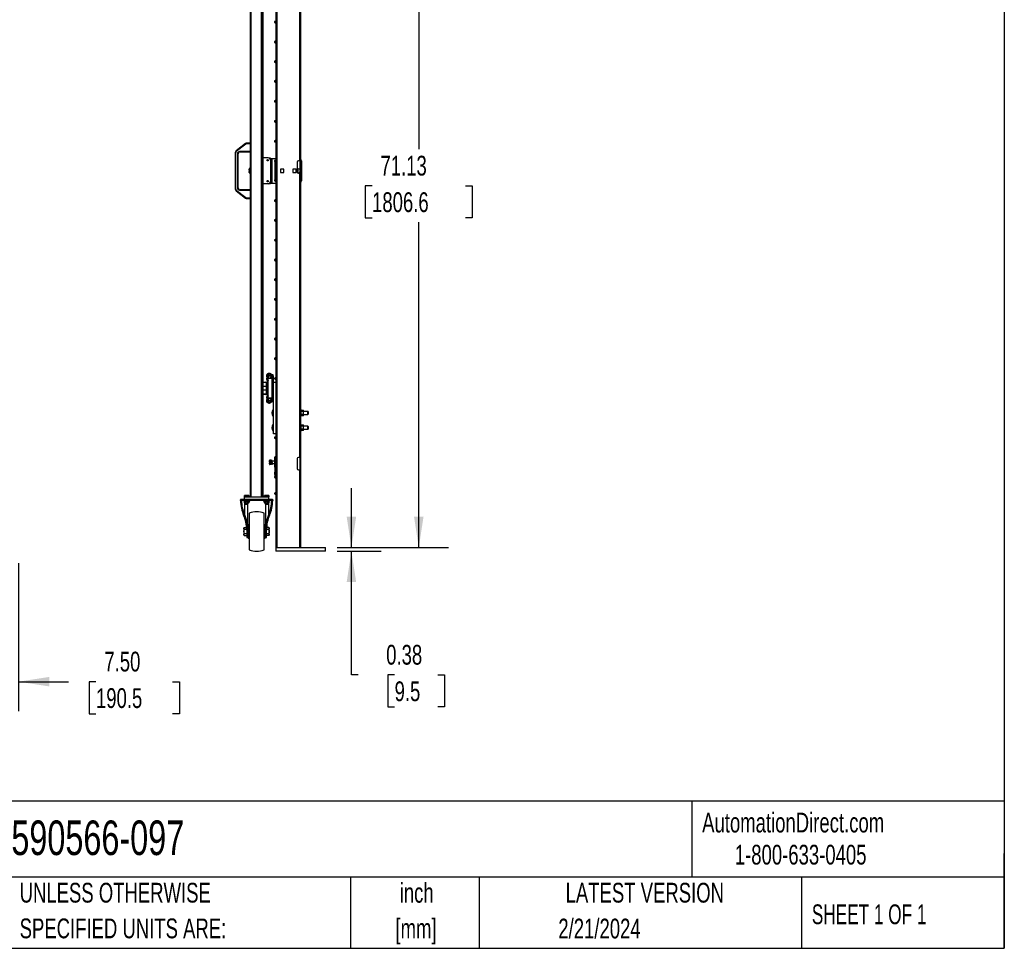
# Model space of a CAD drawing. Header units: inches. Extents: x 0.2 to 10.8, y 0.2 to 8.2.
# Tile 18 of 49: x 6.6 to 10.8, y 0.2 to 4.2. Entities that reach past the tile are written whole.
import ezdxf

# ---------------------------------------------------------------- set-up
doc = ezdxf.new("R2010")
doc.units = ezdxf.units.IN
doc.header["$MEASUREMENT"] = 0
doc.layers.add('DIMENSIONS', color=140, linetype='Continuous', lineweight=25)
doc.layers.add('TEXT', color=140, linetype='Continuous', lineweight=25)
doc.styles.add('SLDTEXTSTYLE0', font='TXT', dxfattribs={"width": 0.7})
doc.styles.add('SLDTEXTSTYLE1', font='TXT', dxfattribs={"width": 0.65})
doc.dimstyles.new('SLDDIMSTYLE1', dxfattribs={"dimtxt": 0.084961, "dimasz": 0.13, "dimexe": 0, "dimexo": 0.0625, "dimgap": 0.02124, "dimtad": 0, "dimtih": 1, "dimtoh": 1, "dimlfac": 24, "dimrnd": 1e-09, "dimzin": 12, "dimdsep": 46, "dimtxsty": 'SLDTEXTSTYLE0', "dimsah": 1, "dimcen": 0.09, "dimadec": 0, "dimazin": 3, "dimtfac": 1, "dimtofl": 0, "dimtmove": 0, "dimatfit": 3, "dimfxl": 0, "dimfrac": 2, "dimtolj": 1, "dimtzin": 12, "dimarcsym": 0})
doc.dimstyles.new('SLDDIMSTYLE2', dxfattribs={"dimtxt": 0.084961, "dimasz": 0.13, "dimexe": 0, "dimexo": 0.0625, "dimgap": 0.02124, "dimtad": 0, "dimtih": 1, "dimtoh": 1, "dimlfac": 24, "dimrnd": 1e-09, "dimzin": 4, "dimdsep": 46, "dimtxsty": 'SLDTEXTSTYLE0', "dimsah": 1, "dimcen": 0.09, "dimadec": 0, "dimazin": 1, "dimtfac": 1, "dimtmove": 0, "dimatfit": 0, "dimfxl": 0, "dimfrac": 2, "dimtolj": 1, "dimtzin": 12, "dimarcsym": 0})
doc.dimstyles.new('SLDDIMSTYLE3', dxfattribs={"dimtxt": 0.084961, "dimasz": 0.13, "dimexe": 0, "dimexo": 0.0625, "dimgap": 0.02124, "dimtad": 0, "dimtih": 1, "dimtoh": 1, "dimlfac": 24, "dimrnd": 1e-09, "dimdsep": 46, "dimtxsty": 'SLDTEXTSTYLE0', "dimsah": 1, "dimcen": 0.09, "dimadec": 0, "dimazin": 2, "dimtfac": 1, "dimtmove": 0, "dimatfit": 0, "dimfxl": 0, "dimfrac": 2, "dimtolj": 1, "dimtzin": 12, "dimarcsym": 0})

# ---------------------------------------------------------------- blocks, each defined once
blk = doc.blocks.new('_D_6')
at = {"layer": 'DIMENSIONS'}
for p, q in [((6.2813, 1.8742), (6.2813, 1.2493)), ((6.5938, 1.8742), (6.5938, 1.2493)), ((6.2813, 1.3743), (6.0313, 1.3743)), ((6.5938, 1.3743), (6.8054, 1.3743)), ((6.9206, 1.3743), (6.892, 1.3743)), ((6.892, 1.3743), (6.892, 1.2393)), ((7.2437, 1.3743), (7.2722, 1.3743)), ((7.2722, 1.3743), (7.2722, 1.2393)), ((6.892, 1.2393), (6.9206, 1.2393)), ((7.2722, 1.2393), (7.2437, 1.2393))]:
    blk.add_line(p, q, dxfattribs=at)
for points in [[(6.2813, 1.3743), (6.1513, 1.3943), (6.1513, 1.3543)], [(6.5938, 1.3743), (6.7238, 1.3543), (6.7238, 1.3943)]]:
    blk.add_solid(points, dxfattribs=at)
at = {"layer": 'DIMENSIONS', "char_height": 0.08333, "attachment_point": 1, "style": 'SLDTEXTSTYLE0'}
for s, insert in [('7.50', (6.9559, 1.5007)), ('190.5', (6.9206, 1.3467))]:
    blk.add_mtext(s, dxfattribs=dict(at, insert=insert))
blk = doc.blocks.new('_D_7')
at = {"layer": 'DIMENSIONS'}
for p, q in [((7.8337, 4.9034), (8.4065, 4.9034)), ((8.2815, 4.9034), (8.2815, 3.6195)), ((8.0846, 3.4654), (8.0561, 3.4654)), ((8.0561, 3.4654), (8.0561, 3.3304)), ((8.4784, 3.4654), (8.507, 3.4654)), ((8.507, 3.4654), (8.507, 3.3304)), ((8.0561, 3.3304), (8.0846, 3.3304)), ((8.507, 3.3304), (8.4784, 3.3304)), ((8.2815, 1.9399), (8.2815, 3.3114)), ((7.9378, 1.9399), (8.4065, 1.9399))]:
    blk.add_line(p, q, dxfattribs=at)
for points in [[(8.2815, 4.9034), (8.2615, 4.7734), (8.3015, 4.7734)], [(8.2815, 1.9399), (8.3015, 2.0699), (8.2615, 2.0699)]]:
    blk.add_solid(points, dxfattribs=at)
at = {"layer": 'DIMENSIONS', "char_height": 0.08333, "attachment_point": 1, "style": 'SLDTEXTSTYLE0'}
for s, insert in [('71.13', (8.12, 3.5919)), ('1806.6', (8.0846, 3.4378))]:
    blk.add_mtext(s, dxfattribs=dict(at, insert=insert))
blk = doc.blocks.new('_D_8')
at = {"layer": 'DIMENSIONS'}
for p, q in [((7.9975, 1.9399), (7.9975, 2.1899)), ((7.9378, 1.9399), (8.1225, 1.9399)), ((7.9378, 1.9242), (8.1225, 1.9242)), ((7.9975, 1.4031), (7.9975, 1.9242)), ((8.0263, 1.4031), (7.9975, 1.4031)), ((8.1795, 1.4031), (8.1509, 1.4031)), ((8.1509, 1.4031), (8.1509, 1.2681)), ((8.3613, 1.4031), (8.3898, 1.4031)), ((8.3898, 1.4031), (8.3898, 1.2681)), ((8.1509, 1.2681), (8.1795, 1.2681)), ((8.3898, 1.2681), (8.3613, 1.2681))]:
    blk.add_line(p, q, dxfattribs=at)
for points in [[(7.9975, 1.9399), (8.0175, 2.0699), (7.9775, 2.0699)], [(7.9975, 1.9242), (7.9775, 1.7942), (8.0175, 1.7942)]]:
    blk.add_solid(points, dxfattribs=at)
at = {"layer": 'DIMENSIONS', "char_height": 0.08333, "attachment_point": 1, "style": 'SLDTEXTSTYLE0'}
for s, insert in [('0.38', (8.1441, 1.5295)), ('9.5', (8.1795, 1.3755))]:
    blk.add_mtext(s, dxfattribs=dict(at, insert=insert))

msp = doc.modelspace()

# ---------------------------------------------------------------- linework, layer by layer
for p, q in [((7.57034, 4.90341), (7.57034, 2.15341)), ((7.57555, 2.15341), (7.57555, 4.90341)), ((7.61721, 4.90341), (7.61721, 2.15341)), ((7.62242, 2.15341), (7.62242, 4.90341)), ((7.62542, 2.15561), (7.62542, 4.90041)), ((7.6845, 1.93986), (7.6845, 4.90341)), ((7.78367, 1.93986), (7.78367, 4.90341)), ((7.6795, 4.75757), (7.6795, 3.55966)), ((7.77867, 4.76799), (7.77867, 3.57007)), ((7.55083, 3.64305), (7.51094, 3.61204)), ((7.51222, 3.6104), (7.51094, 3.61204)), ((7.55211, 3.6414), (7.51222, 3.6104)), ((7.55211, 3.6414), (7.55083, 3.64305)), ((7.55595, 3.64272), (7.55595, 3.6448)), ((7.57034, 3.6448), (7.55595, 3.6448)), ((7.57034, 3.64272), (7.55595, 3.64272)), ((7.50772, 3.60546), (7.50772, 3.4512)), ((7.50981, 3.60546), (7.50772, 3.60546)), ((7.50981, 3.4512), (7.50981, 3.60546)), ((7.51814, 3.45623), (7.51814, 3.60043)), ((7.51814, 3.60043), (7.52022, 3.60043)), ((7.52022, 3.45623), (7.52022, 3.60043)), ((7.52856, 3.61084), (7.52856, 3.60876)), ((7.52856, 3.61084), (7.57034, 3.61084)), ((7.52856, 3.60876), (7.57034, 3.60876)), ((7.64657, 3.58309), (7.62542, 3.58309)), ((7.65605, 3.58207), (7.65106, 3.58207)), ((7.65167, 3.58176), (7.65634, 3.58176)), ((7.65605, 3.58176), (7.65605, 3.58207)), ((7.65634, 3.58176), (7.65634, 3.57629)), ((7.65634, 3.58049), (7.65729, 3.58049)), ((7.65698, 3.57268), (7.65698, 3.48414)), ((7.65729, 3.58049), (7.65729, 3.47632)), ((7.65729, 3.58049), (7.66406, 3.58049)), ((7.66406, 3.47632), (7.66406, 3.58049)), ((7.66406, 3.58049), (7.6795, 3.58049)), ((7.77867, 3.57007), (7.77408, 3.57007)), ((7.77867, 3.57007), (7.7795, 3.57007)), ((7.7795, 3.57007), (7.7795, 3.51799)), ((7.78645, 3.57007), (7.78645, 3.48674)), ((7.56683, 3.53752), (7.56683, 3.53296)), ((7.56683, 3.53296), (7.56683, 3.52385)), ((7.56764, 3.53752), (7.57034, 3.53752)), ((7.57034, 3.52841), (7.56764, 3.52841)), ((7.65698, 3.53882), (7.65729, 3.53882)), ((7.65729, 3.52841), (7.65698, 3.52841)), ((7.67429, 3.56552), (7.67429, 3.53739)), ((7.67429, 3.56552), (7.6795, 3.56552)), ((7.67429, 3.53739), (7.6795, 3.53739)), ((7.67429, 3.53739), (7.67429, 3.52906)), ((7.6795, 3.52906), (7.67429, 3.52906)), ((7.67429, 3.52906), (7.67429, 3.50822)), ((7.6795, 3.55966), (7.67957, 3.55966)), ((7.6795, 3.55966), (7.6795, 3.55424)), ((7.6795, 3.55424), (7.6795, 3.51299)), ((7.67957, 3.55424), (7.6795, 3.55424)), ((7.67957, 3.55966), (7.67957, 3.50757)), ((7.71205, 3.53492), (7.69903, 3.53492)), ((7.69903, 3.53492), (7.69903, 3.5219)), ((7.71205, 3.5219), (7.71205, 3.53492)), ((7.75111, 3.53492), (7.75111, 3.5219)), ((7.76414, 3.53492), (7.75111, 3.53492)), ((7.76414, 3.5219), (7.76414, 3.53492)), ((7.76867, 3.56466), (7.76867, 3.52341)), ((7.77041, 3.53622), (7.77343, 3.53622)), ((7.56683, 3.52385), (7.56683, 3.51929)), ((7.56764, 3.51929), (7.57034, 3.51929)), ((7.65729, 3.51799), (7.65698, 3.51799)), ((7.67429, 3.50822), (7.6795, 3.50822)), ((7.67429, 3.50822), (7.67429, 3.49914)), ((7.67429, 3.49914), (7.67429, 3.49197)), ((7.67429, 3.49914), (7.6795, 3.49914)), ((7.67429, 3.49197), (7.6795, 3.49197)), ((7.6795, 3.51299), (7.6795, 3.50757)), ((7.6795, 3.51299), (7.67957, 3.51299)), ((7.6795, 3.50757), (7.6795, 2.30966)), ((7.67957, 3.50757), (7.6795, 3.50757)), ((7.69903, 3.5219), (7.71205, 3.5219)), ((7.75111, 3.5219), (7.76414, 3.5219)), ((7.77343, 3.52059), (7.77041, 3.52059)), ((7.77408, 3.51799), (7.77867, 3.51799)), ((7.77867, 3.51799), (7.77867, 2.32007)), ((7.7795, 3.51799), (7.77867, 3.51799)), ((7.50772, 3.4512), (7.50981, 3.4512)), ((7.51094, 3.44462), (7.51222, 3.44626)), ((7.51222, 3.44626), (7.55211, 3.41526)), ((7.52022, 3.45623), (7.51814, 3.45623)), ((7.52856, 3.44582), (7.52856, 3.4479)), ((7.57034, 3.4479), (7.52856, 3.4479)), ((7.57034, 3.44582), (7.52856, 3.44582)), ((7.64657, 3.47372), (7.62542, 3.47372)), ((7.63159, 3.47343), (7.63159, 3.47372)), ((7.65634, 3.47343), (7.63159, 3.47343)), ((7.65634, 3.48053), (7.65634, 3.47343)), ((7.65634, 3.47632), (7.65729, 3.47632)), ((7.65729, 3.47632), (7.66406, 3.47632)), ((7.66406, 3.47632), (7.6795, 3.47632)), ((7.51094, 3.44462), (7.55083, 3.41361)), ((7.55083, 3.41361), (7.55211, 3.41526)), ((7.55595, 3.41394), (7.55595, 3.41186)), ((7.55595, 3.41394), (7.57034, 3.41394)), ((7.55595, 3.41186), (7.57034, 3.41186)), ((7.64344, 2.66575), (7.63991, 2.66735)), ((7.64, 2.66514), (7.64, 2.65993)), ((7.64, 2.66514), (7.66342, 2.66514)), ((7.64, 2.65993), (7.64842, 2.65993)), ((7.64658, 2.66931), (7.64658, 2.66842)), ((7.65883, 2.66207), (7.64842, 2.66207)), ((7.64842, 2.65542), (7.64842, 2.66207)), ((7.64946, 2.66382), (7.65779, 2.66382)), ((7.65908, 2.66514), (7.65862, 2.66619)), ((7.65883, 2.6585), (7.65883, 2.66207)), ((7.65883, 2.65931), (7.65908, 2.65993)), ((7.65883, 2.65993), (7.66342, 2.65993)), ((7.6604, 2.66964), (7.6626, 2.66964)), ((7.6604, 2.66576), (7.6626, 2.66576)), ((7.66342, 2.65993), (7.66342, 2.66514)), ((7.66521, 2.65341), (7.66521, 2.66316)), ((7.66908, 2.65341), (7.66908, 2.66316)), ((7.62542, 2.63778), (7.63665, 2.63778)), ((7.63665, 2.63518), (7.62542, 2.63518)), ((7.63915, 2.61866), (7.62542, 2.61866)), ((7.63915, 2.5908), (7.63915, 2.63268)), ((7.64037, 2.64797), (7.64037, 2.65389)), ((7.64176, 2.58859), (7.64176, 2.63489)), ((7.6426, 2.643), (7.6426, 2.63913)), ((7.6426, 2.643), (7.64669, 2.643)), ((7.6426, 2.63913), (7.64517, 2.63913)), ((7.64517, 2.64299), (7.64517, 2.58049)), ((7.64669, 2.64299), (7.64517, 2.64299)), ((7.64669, 2.65341), (7.6626, 2.65341)), ((7.64669, 2.57007), (7.64669, 2.65341)), ((7.66133, 2.65341), (7.66133, 2.65528)), ((7.6626, 2.65341), (7.6626, 2.57007)), ((7.6626, 2.65341), (7.66908, 2.65341)), ((7.66908, 2.63778), (7.66908, 2.65341)), ((7.66908, 2.41903), (7.66908, 2.63778)), ((7.66908, 2.63778), (7.6795, 2.63778)), ((7.62542, 2.60482), (7.63915, 2.60482)), ((7.62542, 2.5883), (7.63665, 2.5883)), ((7.63665, 2.5857), (7.62542, 2.5857)), ((7.64037, 2.56959), (7.64037, 2.57551)), ((7.6426, 2.58435), (7.6426, 2.58048)), ((7.64517, 2.58435), (7.6426, 2.58435)), ((7.64669, 2.58048), (7.6426, 2.58048)), ((7.64669, 2.58049), (7.64517, 2.58049)), ((7.63991, 2.55612), (7.64344, 2.55772)), ((7.64, 2.56355), (7.64, 2.55834)), ((7.64842, 2.56355), (7.64, 2.56355)), ((7.66342, 2.55834), (7.64, 2.55834)), ((7.64658, 2.55505), (7.64658, 2.55417)), ((7.6626, 2.57007), (7.64669, 2.57007)), ((7.64842, 2.56141), (7.64842, 2.56806)), ((7.64842, 2.56141), (7.65883, 2.56141)), ((7.64946, 2.55966), (7.65779, 2.55966)), ((7.6586, 2.55728), (7.65907, 2.55834)), ((7.65883, 2.56141), (7.65883, 2.56498)), ((7.65907, 2.56355), (7.65883, 2.56415)), ((7.66342, 2.56355), (7.65883, 2.56355)), ((7.6604, 2.55772), (7.6626, 2.55772)), ((7.6604, 2.55384), (7.6626, 2.55384)), ((7.66133, 2.5682), (7.66133, 2.57007)), ((7.66908, 2.57007), (7.6626, 2.57007)), ((7.66342, 2.55834), (7.66342, 2.56355)), ((7.66521, 2.56032), (7.66521, 2.57007)), ((7.66783, 2.52234), (7.66783, 2.49281)), ((7.78533, 2.5219), (7.78367, 2.5219)), ((7.78367, 2.49325), (7.78533, 2.49325)), ((7.78533, 2.50757), (7.78533, 2.5219)), ((7.78533, 2.5196), (7.79445, 2.5196)), ((7.79445, 2.51359), (7.78533, 2.51359)), ((7.78533, 2.49325), (7.78533, 2.50757)), ((7.79445, 2.50156), (7.78533, 2.50156)), ((7.79445, 2.49555), (7.78533, 2.49555)), ((7.79539, 2.51799), (7.79445, 2.5196)), ((7.79445, 2.49555), (7.79539, 2.49716)), ((7.79539, 2.51659), (7.79539, 2.51799)), ((7.79539, 2.50757), (7.79539, 2.51659)), ((7.81367, 2.51416), (7.79539, 2.51416)), ((7.79539, 2.49855), (7.79539, 2.50757)), ((7.79539, 2.50098), (7.81367, 2.50098)), ((7.79539, 2.49716), (7.79539, 2.49855)), ((7.81492, 2.51291), (7.81367, 2.51416)), ((7.81367, 2.50098), (7.81367, 2.51416)), ((7.81367, 2.50098), (7.81492, 2.50223)), ((7.81492, 2.51291), (7.81492, 2.50223)), ((7.66783, 2.45984), (7.66783, 2.43031)), ((7.78533, 2.4594), (7.78367, 2.4594)), ((7.78533, 2.44507), (7.78533, 2.4594)), ((7.78533, 2.4571), (7.79445, 2.4571)), ((7.79445, 2.45109), (7.78533, 2.45109)), ((7.79539, 2.45549), (7.79445, 2.4571)), ((7.79539, 2.45409), (7.79539, 2.45549)), ((7.79539, 2.44507), (7.79539, 2.45409)), ((7.81367, 2.45166), (7.79539, 2.45166)), ((7.81492, 2.45041), (7.81367, 2.45166)), ((7.81367, 2.43848), (7.81367, 2.45166)), ((7.81492, 2.45041), (7.81492, 2.43973)), ((7.6795, 2.41903), (7.66908, 2.41903)), ((7.78367, 2.43075), (7.78533, 2.43075)), ((7.78533, 2.43075), (7.78533, 2.44507)), ((7.79445, 2.43906), (7.78533, 2.43906)), ((7.79445, 2.43305), (7.78533, 2.43305)), ((7.79445, 2.43305), (7.79539, 2.43466)), ((7.79539, 2.43605), (7.79539, 2.44507)), ((7.79539, 2.43848), (7.81367, 2.43848)), ((7.79539, 2.43466), (7.79539, 2.43605)), ((7.81367, 2.43848), (7.81492, 2.43973)), ((7.65253, 2.30856), (7.65215, 2.30791)), ((7.65215, 2.30791), (7.65215, 2.29099)), ((7.65215, 2.29099), (7.65253, 2.29033)), ((7.65335, 2.30856), (7.65259, 2.30856)), ((7.65867, 2.30856), (7.65335, 2.30856)), ((7.65335, 2.29945), (7.65867, 2.29945)), ((7.65867, 2.29033), (7.65335, 2.29033)), ((7.65867, 2.29945), (7.65867, 2.30856)), ((7.65971, 2.30856), (7.65867, 2.30856)), ((7.66104, 2.3046), (7.65867, 2.3046)), ((7.65867, 2.29033), (7.65867, 2.29945)), ((7.65867, 2.2943), (7.66185, 2.2943)), ((7.65971, 2.29033), (7.65867, 2.29033)), ((7.65971, 2.3046), (7.65971, 2.30856)), ((7.65971, 2.29033), (7.65971, 2.2943)), ((7.66122, 2.30757), (7.66076, 2.30757)), ((7.6634, 2.29945), (7.6609, 2.29945)), ((7.6609, 2.29945), (7.6609, 2.29945)), ((7.6609, 2.29945), (7.6634, 2.29945)), ((7.66372, 2.30757), (7.66122, 2.30757)), ((7.66139, 2.29424), (7.6614, 2.2943)), ((7.66139, 2.29132), (7.66184, 2.29132)), ((7.66184, 2.29132), (7.66434, 2.29132)), ((7.66214, 2.29912), (7.66214, 2.29894)), ((7.66214, 2.29912), (7.66464, 2.29912)), ((7.66464, 2.29894), (7.66214, 2.29894)), ((7.6634, 2.29945), (7.6634, 2.29945)), ((7.67121, 2.3046), (7.6637, 2.3046)), ((7.66451, 2.2943), (7.67121, 2.2943)), ((7.66464, 2.29912), (7.66464, 2.29894)), ((7.67429, 2.30439), (7.67408, 2.3046)), ((7.67408, 2.2943), (7.67429, 2.2945)), ((7.67429, 2.30455), (7.67414, 2.30455)), ((7.67414, 2.29435), (7.67429, 2.29435)), ((7.67429, 2.28674), (7.67429, 2.31486)), ((7.67429, 2.31486), (7.6795, 2.31486)), ((7.6795, 2.28674), (7.67429, 2.28674)), ((7.67429, 2.27841), (7.67429, 2.28674)), ((7.6795, 2.30966), (7.67957, 2.30966)), ((7.6795, 2.30966), (7.6795, 2.30424)), ((7.6795, 2.30424), (7.6795, 2.26299)), ((7.67957, 2.30424), (7.6795, 2.30424)), ((7.67957, 2.30966), (7.67957, 2.25757)), ((7.76867, 2.31466), (7.76867, 2.27341)), ((7.77867, 2.32007), (7.77408, 2.32007)), ((7.77867, 2.32007), (7.7795, 2.32007)), ((7.7795, 2.32007), (7.7795, 2.26799)), ((7.6795, 2.27841), (7.67429, 2.27841)), ((7.67429, 2.27841), (7.67429, 2.25757)), ((7.6795, 2.25757), (7.67429, 2.25757)), ((7.67429, 2.24849), (7.67429, 2.25757)), ((7.6795, 2.24849), (7.67429, 2.24849)), ((7.67429, 2.24849), (7.67429, 2.24132)), ((7.6795, 2.26299), (7.6795, 2.25757)), ((7.6795, 2.26299), (7.67957, 2.26299)), ((7.6795, 2.25757), (7.6795, 1.93986)), ((7.67957, 2.25757), (7.6795, 2.25757)), ((7.77408, 2.26799), (7.77867, 2.26799)), ((7.77867, 2.26799), (7.77867, 1.93986)), ((7.7795, 2.26799), (7.77867, 2.26799)), ((7.6795, 2.24132), (7.67429, 2.24132)), ((7.55166, 2.15992), (7.5471, 2.15992)), ((7.5471, 2.15341), (7.5471, 2.1591)), ((7.56077, 2.15992), (7.55166, 2.15992)), ((7.55621, 2.1591), (7.55621, 2.15341)), ((7.56533, 2.15992), (7.56077, 2.15992)), ((7.56533, 2.1591), (7.56533, 2.15341)), ((7.63499, 2.15992), (7.63043, 2.15992)), ((7.63043, 2.15341), (7.63043, 2.1591)), ((7.6441, 2.15992), (7.63499, 2.15992)), ((7.63955, 2.1591), (7.63955, 2.15341)), ((7.64866, 2.15992), (7.6441, 2.15992)), ((7.64866, 2.1591), (7.64866, 2.15341)), ((7.53017, 2.13882), (7.53017, 2.14169)), ((7.66559, 2.13882), (7.53017, 2.13882)), ((7.66429, 2.14299), (7.53147, 2.14299)), ((7.54384, 2.13882), (7.54384, 2.13541)), ((7.54384, 2.13541), (7.56858, 2.13541)), ((7.54569, 2.13541), (7.54569, 2.12987)), ((7.54569, 2.12987), (7.5471, 2.12906)), ((7.5458, 2.15341), (7.5458, 2.14299)), ((7.5458, 2.15341), (7.57034, 2.15341)), ((7.54638, 2.12947), (7.54638, 2.08053)), ((7.5471, 2.12906), (7.54832, 2.12906)), ((7.54832, 2.12906), (7.55621, 2.12906)), ((7.55095, 2.12987), (7.55095, 2.13541)), ((7.55096, 2.12906), (7.55096, 2.12341)), ((7.55096, 2.12341), (7.55221, 2.12216)), ((7.55096, 2.12341), (7.56147, 2.12341)), ((7.56022, 2.12216), (7.55221, 2.12216)), ((7.55621, 2.12906), (7.56411, 2.12906)), ((7.56022, 2.12216), (7.56147, 2.12341)), ((7.56038, 2.01281), (7.56038, 2.12232)), ((7.56147, 2.12341), (7.56147, 2.12906)), ((7.56148, 2.12987), (7.56148, 2.13541)), ((7.56411, 2.12906), (7.56533, 2.12906)), ((7.56533, 2.12906), (7.56674, 2.12987)), ((7.56674, 2.12987), (7.56674, 2.13541)), ((7.56858, 2.13541), (7.56858, 2.13882)), ((7.57034, 2.15341), (7.57555, 2.15341)), ((7.57555, 2.15341), (7.61721, 2.15341)), ((7.61721, 2.15341), (7.62242, 2.15341)), ((7.62242, 2.15561), (7.62542, 2.15561)), ((7.62242, 2.15341), (7.64996, 2.15341)), ((7.62718, 2.13882), (7.62718, 2.13541)), ((7.62718, 2.13541), (7.65192, 2.13541)), ((7.62902, 2.13541), (7.62902, 2.12987)), ((7.62902, 2.12987), (7.63043, 2.12906)), ((7.63043, 2.12906), (7.63165, 2.12906)), ((7.63165, 2.12906), (7.63955, 2.12906)), ((7.63428, 2.12987), (7.63428, 2.13541)), ((7.6343, 2.12906), (7.6343, 2.12341)), ((7.6343, 2.12341), (7.63555, 2.12216)), ((7.6343, 2.12341), (7.6448, 2.12341)), ((7.63538, 2.12232), (7.63538, 2.01281)), ((7.64355, 2.12216), (7.63555, 2.12216)), ((7.63955, 2.12906), (7.64744, 2.12906)), ((7.64355, 2.12216), (7.6448, 2.12341)), ((7.6448, 2.12341), (7.6448, 2.12906)), ((7.64481, 2.12987), (7.64481, 2.13541)), ((7.64744, 2.12906), (7.64866, 2.12906)), ((7.64866, 2.12906), (7.65007, 2.12987)), ((7.64938, 2.08053), (7.64938, 2.12947)), ((7.64996, 2.14299), (7.64996, 2.15341)), ((7.65007, 2.12987), (7.65007, 2.13541)), ((7.65192, 2.13541), (7.65192, 2.13882)), ((7.66559, 2.14169), (7.66559, 2.13882)), ((7.56663, 2.08466), (7.56663, 1.93049)), ((7.62913, 1.93049), (7.62913, 2.08466)), ((7.56663, 2.03622), (7.56246, 2.03622)), ((7.56246, 2.03622), (7.56246, 1.97893)), ((7.6333, 2.03622), (7.62913, 2.03622)), ((7.6333, 1.97893), (7.6333, 2.03622)), ((7.54576, 2.02411), (7.54448, 2.0219)), ((7.54448, 2.0219), (7.54448, 2.01998)), ((7.54448, 2.01998), (7.54448, 2.00757)), ((7.54448, 2.00757), (7.54448, 1.99517)), ((7.54448, 1.99517), (7.54448, 1.99325)), ((7.54448, 1.99325), (7.54576, 1.99103)), ((7.54576, 2.02411), (7.55584, 2.02411)), ((7.55619, 2.01584), (7.54576, 2.01584)), ((7.54576, 1.9993), (7.55621, 1.9993)), ((7.55621, 2.01281), (7.55621, 1.99484)), ((7.55621, 1.99484), (7.56038, 1.99484)), ((7.55621, 1.99484), (7.55621, 1.98179)), ((7.56246, 2.01669), (7.56038, 2.01669)), ((7.56038, 1.99484), (7.56038, 2.01281)), ((7.56038, 1.99846), (7.56246, 1.99846)), ((7.56038, 1.98179), (7.56038, 1.99484)), ((7.63538, 2.01669), (7.6333, 2.01669)), ((7.6333, 1.99846), (7.63538, 1.99846)), ((7.63538, 2.01281), (7.63538, 1.99484)), ((7.63538, 1.99484), (7.63955, 1.99484)), ((7.63538, 1.99484), (7.63538, 1.98179)), ((7.63955, 1.99484), (7.63955, 2.01281)), ((7.63955, 1.9993), (7.65, 1.9993)), ((7.63955, 1.98179), (7.63955, 1.99484)), ((7.65, 2.01584), (7.63957, 2.01584)), ((7.65, 2.02411), (7.63992, 2.02411)), ((7.65128, 2.0219), (7.65, 2.02411)), ((7.65, 1.99103), (7.65128, 1.99325)), ((7.65128, 2.01998), (7.65128, 2.0219)), ((7.65128, 2.00757), (7.65128, 2.01998)), ((7.65128, 1.99517), (7.65128, 2.00757)), ((7.65128, 1.99325), (7.65128, 1.99517)), ((7.54576, 1.99103), (7.55621, 1.99103)), ((7.55621, 1.98179), (7.56038, 1.98179)), ((7.56246, 1.97893), (7.56663, 1.97893)), ((7.62913, 1.97893), (7.6333, 1.97893)), ((7.63538, 1.98179), (7.63955, 1.98179)), ((7.65, 1.99103), (7.63955, 1.99103)), ((7.6795, 1.93986), (7.6795, 1.92424)), ((7.6795, 1.93986), (7.88783, 1.93986)), ((7.88783, 1.92424), (7.6795, 1.92424)), ((7.88783, 1.92424), (7.88783, 1.93986))]:
    msp.add_line(p, q)
at = {"flags": 128}
for points in [[(7.64669, 2.6452), (7.64585, 2.64389), (7.6455, 2.643)], [(7.6455, 2.58048), (7.64585, 2.57959), (7.64669, 2.57828)]]:
    msp.add_lwpolyline(points, dxfattribs=at)
for centre in [(7.64396, 3.57268), (7.64396, 3.48414)]:
    msp.add_circle(centre, 0.00283)
for centre, radius, start, end in [((7.67654, 4.15533), 0.00333, 27.43924, 332.56076), ((7.67654, 4.072), 0.00333, 27.43924, 332.56076), ((7.67654, 3.98866), 0.00333, 27.43924, 332.56076), ((7.67654, 3.90533), 0.00333, 27.43924, 332.56076), ((7.67654, 3.822), 0.00333, 27.43924, 332.56076), ((7.67654, 3.73658), 0.00333, 27.43924, 332.56076), ((7.67654, 3.65325), 0.00333, 27.43924, 332.56076), ((7.51606, 3.60546), 0.00833, 127.85713, 180), ((7.55595, 3.63647), 0.00833, 90, 127.85713), ((7.52856, 3.60043), 0.00833, 90, 180), ((7.64657, 3.57268), 0.01042, 0, 90), ((7.67654, 3.56931), 0.00333, 27.43924, 332.56076), ((7.77408, 3.56466), 0.00542, 90, 180), ((7.77604, 3.57007), 0.01042, 0, 42.90407), ((7.75762, 3.52841), 0.01498, 0, 42.51208), ((7.75762, 3.52841), 0.01476, 325.64362, 41.58548), ((7.75762, 3.52841), 0.01498, 325.398, 0), ((7.77343, 3.52841), 0.00781, 39.04428, 90), ((7.67654, 3.48806), 0.00333, 27.43924, 332.56076), ((7.77408, 3.52341), 0.00542, 180, 270), ((7.77343, 3.52841), 0.00781, 270, 320.95572), ((7.51606, 3.4512), 0.00833, 180, 232.14287), ((7.52856, 3.45623), 0.00833, 180, 270), ((7.64396, 3.48309), 0.00354, 49.37951, 130.6205), ((7.64657, 3.48414), 0.01042, 270, 0), ((7.77604, 3.48674), 0.01042, 317.09593, 0), ((7.55595, 3.42019), 0.00833, 232.14287, 270), ((7.67654, 3.40265), 0.00333, 27.43924, 332.56076), ((7.67654, 3.31931), 0.00333, 27.43924, 332.56076), ((7.67654, 3.23598), 0.00333, 27.43924, 332.56076), ((7.67654, 3.15265), 0.00333, 27.43924, 332.56076), ((7.67654, 3.06931), 0.00333, 27.43924, 332.56076), ((7.67654, 2.98598), 0.00333, 27.43924, 332.56076), ((7.67654, 2.90265), 0.00333, 27.43924, 332.56076), ((7.67654, 2.81931), 0.00333, 27.43924, 332.56076), ((7.67654, 2.73598), 0.00333, 27.43924, 332.56076), ((7.65083, 2.66239), 0.012, 37.1689, 155.54554), ((7.64404, 2.65389), 0.00367, 49.41778, 180), ((7.65083, 2.66239), 0.00812, 37.1689, 155.54554), ((7.65172, 2.66253), 0.00781, 81.99292, 160.52878), ((7.65172, 2.66253), 0.00781, 199.47122, 245.01136), ((7.65171, 2.66284), 0.00812, 229.41778, 321.23245), ((7.65183, 2.66123), 0.00352, 132.41203, 166.06253), ((7.6515, 2.66944), 0.00104, 84.59946, 123.79388), ((7.6604, 2.66964), 0.00388, 217.1689, 270), ((7.65542, 2.66123), 0.00352, 13.93747, 47.58797), ((7.66118, 2.65524), 0.00402, 0, 141.23245), ((7.6626, 2.66316), 0.00648, 0, 90), ((7.6626, 2.66316), 0.0026, 0, 90), ((7.63665, 2.63268), 0.0051, 0, 90), ((7.63665, 2.63268), 0.0025, 0, 90), ((7.64407, 2.64797), 0.00369, 180, 315.19753), ((7.64593, 2.63489), 0.00418, 100.57835, 180), ((7.65171, 2.66284), 0.012, 307.25653, 321.45305), ((7.67654, 2.65265), 0.00333, 27.43924, 332.56076), ((7.63665, 2.5908), 0.0051, 270, 0), ((7.63665, 2.5908), 0.0025, 270, 0), ((7.64407, 2.57551), 0.00369, 44.80247, 180), ((7.64593, 2.58859), 0.00418, 180, 259.42165), ((7.65083, 2.56109), 0.012, 204.50662, 322.8311), ((7.64404, 2.56959), 0.00367, 180, 310.58222), ((7.65083, 2.56109), 0.00812, 204.50662, 322.8311), ((7.65171, 2.56095), 0.00781, 114.89451, 160.52878), ((7.65171, 2.56095), 0.00781, 199.47122, 278.2095), ((7.65171, 2.56064), 0.00813, 38.76755, 130.58222), ((7.65075, 2.56161), 0.00234, 184.93813, 236.58731), ((7.6515, 2.55404), 0.00104, 236.33818, 275.40054), ((7.6604, 2.55384), 0.00388, 90, 142.8311), ((7.6565, 2.56161), 0.00234, 303.41269, 355.06187), ((7.66118, 2.56824), 0.00402, 218.76755, 360), ((7.65171, 2.56064), 0.012, 38.54695, 52.19367), ((7.6626, 2.56032), 0.0026, 270, 0), ((7.6626, 2.56032), 0.00648, 270, 0), ((7.68271, 2.50757), 0.02096, 135.23467, 224.76533), ((7.66835, 2.52182), 0.000733, 0, 135.23467), ((7.66835, 2.49333), 0.000733, 224.76533, 0), ((7.68271, 2.44507), 0.02096, 135.23467, 224.76533), ((7.66835, 2.45932), 0.000733, 0, 135.23467), ((7.66835, 2.43083), 0.000733, 224.76533, 0), ((7.67654, 2.40265), 0.00333, 27.43924, 332.56076), ((7.67512, 2.30318), 0.00417, 101.53696, 160.7945), ((7.67512, 2.29572), 0.00417, 199.2055, 258.46304), ((7.67654, 2.31871), 0.00333, 27.43924, 332.56076), ((7.77408, 2.31466), 0.00542, 90, 180), ((7.77408, 2.27341), 0.00542, 180, 270), ((7.67654, 2.23746), 0.00333, 27.43924, 332.56076), ((7.67654, 2.16781), 0.00333, 27.43924, 332.56076), ((7.53147, 2.14169), 0.0013, 90, 180), ((7.66429, 2.14169), 0.0013, 0, 90), ((7.59788, 2.00966), 0.08125, 67.38014, 112.61986), ((7.59788, 2.00549), 0.08125, 247.38014, 292.61986)]:
    msp.add_arc(centre, radius, start, end)
for centre, major_axis, start_param, end_param in [((7.58583, 2.13882), (0, 0.09802), 1.5707963, 2.268928), ((7.58583, 2.13882), (0, 0.09069), 1.5707963, 2.268928), ((7.60993, 2.13882), (0, 0.09069), 4.0142573, 4.712389), ((7.60993, 2.13882), (0, 0.09802), 4.0142573, 4.712389), ((7.50056, 2.01281), (0, 0.09802), 4.712389, 5.4105207), ((7.50056, 2.01281), (0, 0.10536), 4.712389, 5.4105207), ((7.6952, 2.01281), (0, 0.10536), 0.8726646, 1.5707963), ((7.6952, 2.01281), (0, 0.09802), 0.8726646, 1.5707963)]:
    msp.add_ellipse(centre, major_axis=major_axis, ratio=0.5677697, start_param=start_param, end_param=end_param)
for points, knots in [([(7.55595, 3.64272), (7.55585, 3.64272), (7.55565, 3.64271), (7.55536, 3.64269), (7.55506, 3.64266), (7.55477, 3.64261), (7.55449, 3.64255), (7.5542, 3.64247), (7.55385, 3.64236), (7.55343, 3.6422), (7.55297, 3.64197), (7.55253, 3.64171), (7.55225, 3.6415), (7.55211, 3.6414)], [0, 0, 0, 0, 0.0718096, 0.1432278, 0.2144136, 0.2855276, 0.356731, 0.4281842, 0.500046, 0.6254253, 0.7499695, 0.8745406, 1, 1, 1, 1]), ([(7.51814, 3.60043), (7.51814, 3.60055), (7.51814, 3.60081), (7.51816, 3.60119), (7.5182, 3.60157), (7.51825, 3.60195), (7.51834, 3.60253), (7.51853, 3.60331), (7.51886, 3.60428), (7.51929, 3.60523), (7.52001, 3.60645), (7.52114, 3.60784), (7.52253, 3.60898), (7.52376, 3.60969), (7.5247, 3.61012), (7.52567, 3.61045), (7.52654, 3.61066), (7.52729, 3.61077), (7.52792, 3.61083), (7.52834, 3.61084), (7.52856, 3.61084)], [0, 0, 0, 0, 0.0233358, 0.0466288, 0.0699105, 0.0932121, 0.1165649, 0.1783022, 0.2400921, 0.3044035, 0.3687678, 0.5000056, 0.6312435, 0.695555, 0.7599192, 0.8216565, 0.8834464, 0.92231, 0.9611128, 1, 1, 1, 1]), ([(7.52856, 3.44582), (7.52843, 3.44582), (7.52817, 3.44582), (7.52779, 3.44584), (7.52741, 3.44588), (7.52704, 3.44593), (7.52645, 3.44602), (7.52567, 3.44621), (7.5247, 3.44654), (7.52376, 3.44697), (7.52253, 3.44768), (7.52114, 3.44882), (7.52001, 3.45021), (7.51929, 3.45143), (7.51886, 3.45238), (7.51853, 3.45335), (7.51832, 3.45421), (7.51821, 3.45497), (7.51815, 3.4556), (7.51814, 3.45602), (7.51814, 3.45623)], [0, 0, 0, 0, 0.0233358, 0.0466288, 0.0699105, 0.0932121, 0.1165649, 0.1783022, 0.2400921, 0.3044035, 0.3687678, 0.5000056, 0.6312435, 0.695555, 0.7599192, 0.8216565, 0.8834464, 0.92231, 0.9611128, 1, 1, 1, 1]), ([(7.55211, 3.41526), (7.55219, 3.4152), (7.55235, 3.41508), (7.55259, 3.41492), (7.55284, 3.41476), (7.5531, 3.41462), (7.55337, 3.4145), (7.55364, 3.41438), (7.55399, 3.41425), (7.55441, 3.41413), (7.55492, 3.41402), (7.55543, 3.41395), (7.55577, 3.41395), (7.55595, 3.41394)], [0, 0, 0, 0, 0.0718096, 0.1432278, 0.2144136, 0.2855276, 0.356731, 0.4281842, 0.500046, 0.6254253, 0.7499695, 0.8745406, 1, 1, 1, 1]), ([(7.65259, 2.29033), (7.65257, 2.29033), (7.6523, 2.29033), (7.65284, 2.29033), (7.65335, 2.29033)], [0, 0, 0, 0, 0.067898, 1, 1, 1, 1]), ([(7.65335, 2.29945), (7.65285, 2.30094), (7.65253, 2.30245), (7.65253, 2.30438), (7.65255, 2.30477), (7.65263, 2.30554), (7.65268, 2.30593), (7.65289, 2.30707), (7.6531, 2.30782), (7.65335, 2.30856)], [0, 0, 0, 0, 0.5, 0.5, 0.625, 0.625, 0.75, 0.75, 1, 1, 1, 1]), ([(7.65335, 2.29033), (7.65285, 2.29182), (7.65253, 2.29333), (7.65253, 2.29527), (7.65255, 2.29566), (7.65263, 2.29643), (7.65268, 2.29681), (7.65289, 2.29795), (7.6531, 2.2987), (7.65335, 2.29945)], [0, 0, 0, 0, 0.5, 0.5, 0.625, 0.625, 0.75, 0.75, 1, 1, 1, 1]), ([(7.66122, 2.30757), (7.6612, 2.30757), (7.66119, 2.30752), (7.66116, 2.30732), (7.66115, 2.30716), (7.66111, 2.30654), (7.66108, 2.30593), (7.66105, 2.30483), (7.66103, 2.30442), (7.66101, 2.30353), (7.66099, 2.30306), (7.66095, 2.30156), (7.66093, 2.30049), (7.6609, 2.29945)], [0, 0, 0, 0, 0.125, 0.125, 0.25, 0.25, 0.5, 0.5, 0.625, 0.625, 0.75, 0.75, 1, 1, 1, 1]), ([(7.66214, 2.29894), (7.66212, 2.29803), (7.66207, 2.29622), (7.662, 2.29388), (7.66194, 2.29216), (7.66188, 2.29143), (7.66183, 2.29125), (7.66177, 2.29165), (7.66171, 2.29276), (7.66168, 2.29391), (7.66167, 2.29435)], [0, 0, 0, 0, 0.1412398, 0.2824832, 0.4237314, 0.5649752, 0.6314007, 0.7726417, 0.9138855, 1, 1, 1, 1]), ([(7.66184, 2.29424), (7.66186, 2.29424), (7.66189, 2.29436), (7.66193, 2.29473), (7.66194, 2.29488), (7.66197, 2.29523), (7.66198, 2.29543), (7.66201, 2.29609), (7.66204, 2.29663), (7.66209, 2.29783), (7.66212, 2.29848), (7.66214, 2.29912)], [0, 0, 0, 0, 0.25, 0.25, 0.375, 0.375, 0.5, 0.5, 0.75, 0.75, 1, 1, 1, 1]), ([(7.6634, 2.29945), (7.66343, 2.30036), (7.66347, 2.30219), (7.66354, 2.30462), (7.6636, 2.30647), (7.66367, 2.30741), (7.66372, 2.30768), (7.66378, 2.30725), (7.66384, 2.30614), (7.66388, 2.30499), (7.66389, 2.30455)], [0, 0, 0, 0, 0.1376207, 0.2752448, 0.4128738, 0.5504983, 0.640847, 0.7784688, 0.9160938, 1, 1, 1, 1]), ([(7.6634, 2.29945), (7.66342, 2.29998), (7.66347, 2.3011), (7.66353, 2.30264), (7.6636, 2.30387), (7.66366, 2.3045), (7.6637, 2.30472), (7.66372, 2.30462), (7.66373, 2.3046)], [0, 0, 0, 0, 0.1873232, 0.3930364, 0.5987723, 0.8044887, 0.9576493, 1, 1, 1, 1]), ([(7.66434, 2.29132), (7.66436, 2.29132), (7.66439, 2.29152), (7.66443, 2.29209), (7.66444, 2.29232), (7.66447, 2.29287), (7.66448, 2.29318), (7.66451, 2.29421), (7.66454, 2.29506), (7.66459, 2.29693), (7.66462, 2.29795), (7.66464, 2.29894)], [0, 0, 0, 0, 0.25, 0.25, 0.375, 0.375, 0.5, 0.5, 0.75, 0.75, 1, 1, 1, 1]), ([(7.54448, 2.01998), (7.54448, 2.02068), (7.54461, 2.02138), (7.54505, 2.02276), (7.54537, 2.02344), (7.54576, 2.02411)], [0, 0, 0, 0, 0.5, 0.5, 1, 1, 1, 1]), ([(7.54576, 2.01584), (7.54537, 2.01652), (7.54505, 2.0172), (7.54461, 2.01858), (7.54448, 2.01927), (7.54448, 2.01998)], [0, 0, 0, 0, 0.5, 0.5, 1, 1, 1, 1]), ([(7.54448, 2.00757), (7.54448, 2.00898), (7.54461, 2.01038), (7.54505, 2.01313), (7.54537, 2.01449), (7.54576, 2.01584)], [0, 0, 0, 0, 0.5, 0.5, 1, 1, 1, 1]), ([(7.54576, 1.9993), (7.54537, 2.00065), (7.54505, 2.00202), (7.54461, 2.00477), (7.54448, 2.00616), (7.54448, 2.00757)], [0, 0, 0, 0, 0.5, 0.5, 1, 1, 1, 1]), ([(7.54448, 1.99517), (7.54448, 1.99587), (7.54461, 1.99657), (7.54505, 1.99795), (7.54537, 1.99863), (7.54576, 1.9993)], [0, 0, 0, 0, 0.5, 0.5, 1, 1, 1, 1]), ([(7.54576, 1.99103), (7.54537, 1.99171), (7.54505, 1.99239), (7.54461, 1.99377), (7.54448, 1.99446), (7.54448, 1.99517)], [0, 0, 0, 0, 0.5, 0.5, 1, 1, 1, 1]), ([(7.65, 2.02411), (7.65039, 2.02344), (7.65071, 2.02276), (7.65115, 2.02138), (7.65128, 2.02068), (7.65128, 2.01998)], [0, 0, 0, 0, 0.5, 0.5, 1, 1, 1, 1]), ([(7.65128, 2.01998), (7.65128, 2.01927), (7.65115, 2.01858), (7.65071, 2.0172), (7.65039, 2.01652), (7.65, 2.01584)], [0, 0, 0, 0, 0.5, 0.5, 1, 1, 1, 1]), ([(7.65, 2.01584), (7.65039, 2.01449), (7.65071, 2.01313), (7.65115, 2.01038), (7.65128, 2.00898), (7.65128, 2.00757)], [0, 0, 0, 0, 0.5, 0.5, 1, 1, 1, 1]), ([(7.65128, 2.00757), (7.65128, 2.00616), (7.65115, 2.00477), (7.65071, 2.00202), (7.65039, 2.00065), (7.65, 1.9993)], [0, 0, 0, 0, 0.5, 0.5, 1, 1, 1, 1]), ([(7.65, 1.9993), (7.65039, 1.99863), (7.65071, 1.99795), (7.65115, 1.99657), (7.65128, 1.99587), (7.65128, 1.99517)], [0, 0, 0, 0, 0.5, 0.5, 1, 1, 1, 1]), ([(7.65128, 1.99517), (7.65128, 1.99446), (7.65115, 1.99377), (7.65071, 1.99239), (7.65039, 1.99171), (7.65, 1.99103)], [0, 0, 0, 0, 0.5, 0.5, 1, 1, 1, 1])]:
    msp.add_open_spline(points, degree=3, knots=knots)
for points in [[(7.51222, 3.6104), (7.5107, 3.60921), (7.50981, 3.60739), (7.50981, 3.60546)], [(7.56683, 3.53296), (7.56683, 3.53452), (7.56715, 3.53603), (7.56764, 3.53752)], [(7.56764, 3.53752), (7.56715, 3.53752), (7.56683, 3.53752), (7.56683, 3.53752)], [(7.56764, 3.52841), (7.56715, 3.5299), (7.56683, 3.53141), (7.56683, 3.53296)], [(7.56683, 3.52385), (7.56683, 3.5254), (7.56715, 3.52692), (7.56764, 3.52841)], [(7.56764, 3.51929), (7.56715, 3.52078), (7.56683, 3.52229), (7.56683, 3.52385)], [(7.56683, 3.51929), (7.56683, 3.51929), (7.56715, 3.51929), (7.56764, 3.51929)], [(7.50981, 3.4512), (7.50981, 3.44927), (7.5107, 3.44745), (7.51222, 3.44626)], [(7.79539, 2.51659), (7.79539, 2.51762), (7.79502, 2.51862), (7.79445, 2.5196)], [(7.79445, 2.51359), (7.79502, 2.51457), (7.79539, 2.51557), (7.79539, 2.51659)], [(7.79539, 2.50757), (7.79539, 2.50963), (7.79502, 2.51162), (7.79445, 2.51359)], [(7.79445, 2.50156), (7.79502, 2.50352), (7.79539, 2.50552), (7.79539, 2.50757)], [(7.79539, 2.49855), (7.79539, 2.49958), (7.79502, 2.50058), (7.79445, 2.50156)], [(7.79445, 2.49555), (7.79502, 2.49653), (7.79539, 2.49753), (7.79539, 2.49855)], [(7.79539, 2.45409), (7.79539, 2.45512), (7.79502, 2.45612), (7.79445, 2.4571)], [(7.79445, 2.45109), (7.79502, 2.45207), (7.79539, 2.45307), (7.79539, 2.45409)], [(7.79539, 2.44507), (7.79539, 2.44713), (7.79502, 2.44912), (7.79445, 2.45109)], [(7.79445, 2.43906), (7.79502, 2.44102), (7.79539, 2.44302), (7.79539, 2.44507)], [(7.79539, 2.43605), (7.79539, 2.43708), (7.79502, 2.43808), (7.79445, 2.43906)], [(7.79445, 2.43305), (7.79502, 2.43403), (7.79539, 2.43503), (7.79539, 2.43605)], [(7.5471, 2.1591), (7.54859, 2.1596), (7.5501, 2.15992), (7.55166, 2.15992)], [(7.5471, 2.15992), (7.5471, 2.15992), (7.5471, 2.1596), (7.5471, 2.1591)], [(7.55166, 2.15992), (7.55321, 2.15992), (7.55472, 2.1596), (7.55621, 2.1591)], [(7.55621, 2.1591), (7.5577, 2.1596), (7.55922, 2.15992), (7.56077, 2.15992)], [(7.56077, 2.15992), (7.56233, 2.15992), (7.56384, 2.1596), (7.56533, 2.1591)], [(7.56533, 2.1591), (7.56533, 2.1596), (7.56533, 2.15992), (7.56533, 2.15992)], [(7.63043, 2.1591), (7.63192, 2.1596), (7.63343, 2.15992), (7.63499, 2.15992)], [(7.63043, 2.15992), (7.63043, 2.15992), (7.63043, 2.1596), (7.63043, 2.1591)], [(7.63499, 2.15992), (7.63654, 2.15992), (7.63806, 2.1596), (7.63955, 2.1591)], [(7.63955, 2.1591), (7.64104, 2.1596), (7.64255, 2.15992), (7.6441, 2.15992)], [(7.6441, 2.15992), (7.64566, 2.15992), (7.64717, 2.1596), (7.64866, 2.1591)], [(7.64866, 2.1591), (7.64866, 2.1596), (7.64866, 2.15992), (7.64866, 2.15992)], [(7.54569, 2.12987), (7.54655, 2.12938), (7.54742, 2.12906), (7.54832, 2.12906)], [(7.54832, 2.12906), (7.54922, 2.12906), (7.55009, 2.12938), (7.55095, 2.12987)], [(7.55095, 2.12987), (7.55267, 2.12938), (7.55442, 2.12906), (7.55621, 2.12906)], [(7.55621, 2.12906), (7.55801, 2.12906), (7.55976, 2.12938), (7.56148, 2.12987)], [(7.56148, 2.12987), (7.56234, 2.12938), (7.56321, 2.12906), (7.56411, 2.12906)], [(7.56411, 2.12906), (7.565, 2.12906), (7.56588, 2.12938), (7.56674, 2.12987)], [(7.62902, 2.12987), (7.62988, 2.12938), (7.63076, 2.12906), (7.63165, 2.12906)], [(7.63165, 2.12906), (7.63255, 2.12906), (7.63342, 2.12938), (7.63428, 2.12987)], [(7.63428, 2.12987), (7.636, 2.12938), (7.63775, 2.12906), (7.63955, 2.12906)], [(7.63955, 2.12906), (7.64134, 2.12906), (7.64309, 2.12938), (7.64481, 2.12987)], [(7.64481, 2.12987), (7.64567, 2.12938), (7.64654, 2.12906), (7.64744, 2.12906)], [(7.64744, 2.12906), (7.64834, 2.12906), (7.64921, 2.12938), (7.65007, 2.12987)]]:
    msp.add_open_spline(points, degree=3)
at = {"layer": 'TEXT'}
for p, q in [((10.75, 8.25), (10.75, 0.25)), ((10.75, 0.87111), (0.25, 0.87111)), ((9.4321, 0.87111), (9.4321, 0.55)), ((10.75, 0.25), (10.75, 0.65)), ((10.75, 0.55), (0.25, 0.55)), ((7.99308, 0.55), (7.99308, 0.25)), ((8.53591, 0.55), (8.53591, 0.25)), ((9.89562, 0.55), (9.89562, 0.25)), ((0.25, 0.25), (10.75, 0.25))]:
    msp.add_line(p, q, dxfattribs=at)

# ---------------------------------------------------------------- texts
at = {"color": 179, "linetype": 'Continuous', "lineweight": 18, "char_height": 0.0833333, "attachment_point": 1, "style": 'SLDTEXTSTYLE0'}
for s, insert in [('AutomationDirect.com', (9.47618, 0.82191)), ('1-800-633-0405', (9.61384, 0.6865))]:
    msp.add_mtext(s, dxfattribs=dict(at, insert=insert))
at = {"layer": 'TEXT'}
for s, insert, char_height, attachment_point, style in [('XGC590566-097', (6.26802, 0.78909), 0.1458333, 1, 'SLDTEXTSTYLE0'), ('UNLESS OTHERWISE', (6.59874, 0.52614), 0.0833333, 1, 'SLDTEXTSTYLE0'), ('inch', (8.2726, 0.52579), 0.083333, 2, 'SLDTEXTSTYLE0'), ('LATEST VERSION', (9.23434, 0.52614), 0.0833333, 2, 'SLDTEXTSTYLE0'), ('SHEET 1 OF 1', (9.93863, 0.4351), 0.0833333, 1, 'SLDTEXTSTYLE1'), ('SPECIFIED UNITS ARE:', (6.59874, 0.37566), 0.0833333, 1, 'SLDTEXTSTYLE0'), ('[mm]', (8.2698, 0.37531), 0.083333, 2, 'SLDTEXTSTYLE0'), ('2/21/2024', (9.04337, 0.37505), 0.083333, 2, 'SLDTEXTSTYLE0')]:
    msp.add_mtext(s, dxfattribs=dict(at, insert=insert, char_height=char_height, attachment_point=attachment_point, style=style))

# ---------------------------------------------------------------- dimensions: what is measured, and where the dimension line sits
at = {"layer": 'DIMENSIONS'}
for base, p1, p2, angle, dimstyle, picture, middle in [((8.281534, 4.9034066), (7.8878332, 1.939865), (7.7836666, 4.9034066), 90, 'SLDDIMSTYLE1', '_D_7', (8.281534, 3.4654398)), ((7.9975021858, 1.9242399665), (7.8878332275, 1.9398649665), (7.8878332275, 1.9242399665), 90, 'SLDDIMSTYLE3', '_D_8', (7.9975021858, 1.4031049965)), ((6.28127, 1.37431), (6.59377, 1.92424), (6.28127, 1.92424), 0, 'SLDDIMSTYLE2', '_D_6', (7.08214, 1.37431))]:
    dim = msp.add_linear_dim(base=base, p1=p1, p2=p2, angle=angle, dimstyle=dimstyle, dxfattribs=at)
    dim.commit()
    dim.dimension.update_dxf_attribs({"geometry": picture, "text_midpoint": middle, "dimtype": 160})

doc.saveas('drawing.dxf')
